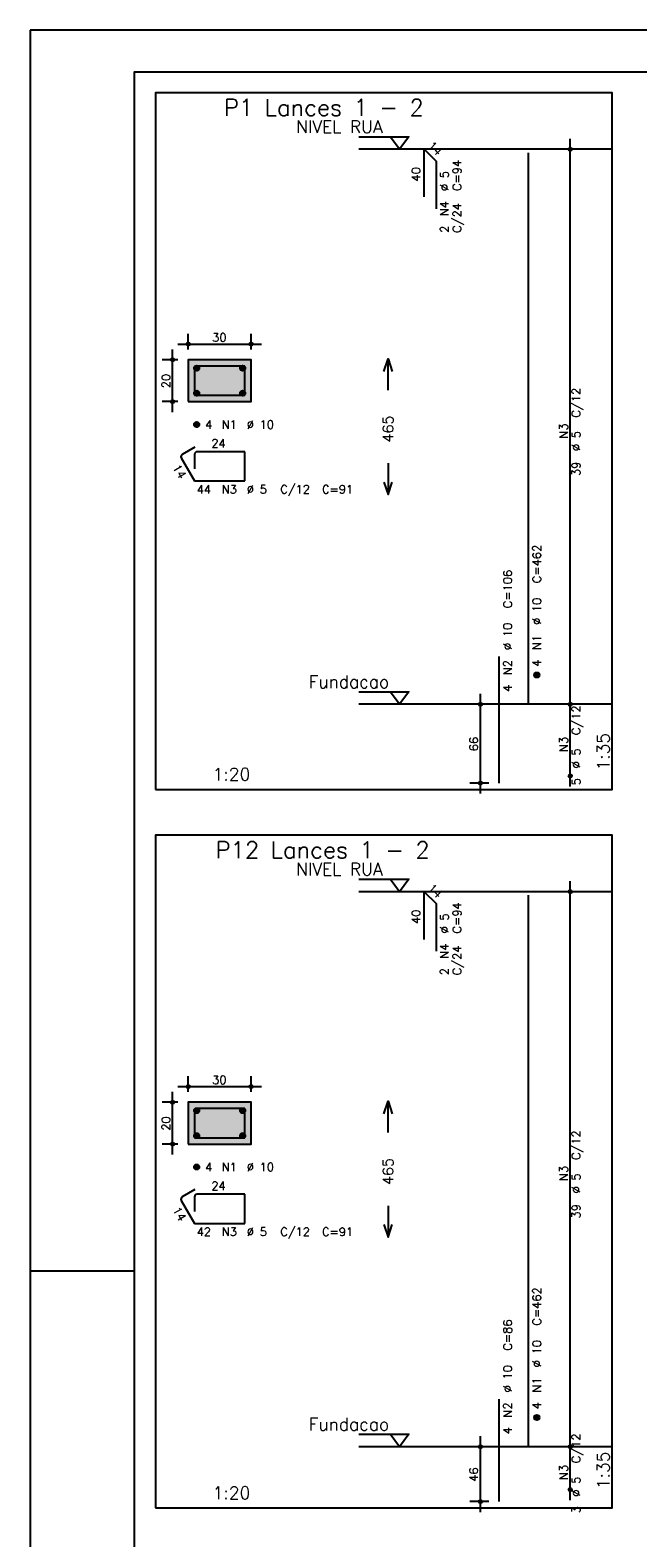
# Model space of a CAD drawing. Extents: x 0 to 84.1, y 0 to 59.4.
# Tile 2 of 6: x 0 to 14.5, y 23.3 to 59.4. Entities that reach past the tile are written whole.
import ezdxf

# ---------------------------------------------------------------- set-up
doc = ezdxf.new("R2010")
doc.units = 0
doc.header["$MEASUREMENT"] = 0
doc.linetypes.add('ESTILO_TQS_0002', pattern=[0.4, 0.1, -0.3])
for name, color, linetype in [('1', 1, 'CONTINUOUS'), ('2', 2, 'CONTINUOUS'), ('3', 3, 'CONTINUOUS'), ('4', 4, 'CONTINUOUS'), ('6', 6, 'CONTINUOUS'), ('7', 7, 'CONTINUOUS'), ('9', 9, 'CONTINUOUS')]:
    doc.layers.add(name, color=color, linetype=linetype)
doc.styles.get("Standard").update_dxf_attribs({"font": 'ROMANS.SHX'})

msp = doc.modelspace()

# ---------------------------------------------------------------- linework, layer by layer
at = {"layer": '1', "linetype": 'Continuous'}
for points in [[(3, 41.228286), (13.925, 41.228286), (13.925, 57.899714), (3, 57.899714), (3, 41.228286)], [(7.865, 56.849714), (9.065, 56.849714), (8.84, 56.549714), (8.615, 56.849714)], [(13.925, 56.549714), (7.865, 56.549714)], [(7.865, 43.564), (9.065, 43.564), (8.84, 43.264), (8.615, 43.564)], [(13.925, 43.264), (7.865, 43.264)], [(3, 24.028714), (13.925, 24.028714), (13.925, 40.128714), (3, 40.128714), (3, 24.028714)], [(7.865, 39.078714), (9.065, 39.078714), (8.84, 38.778714), (8.615, 39.078714)], [(13.925, 38.778714), (7.865, 38.778714)], [(7.865, 25.793), (9.065, 25.793), (8.84, 25.493), (8.615, 25.793)], [(13.925, 25.493), (7.865, 25.493)]]:
    msp.add_lwpolyline(points, dxfattribs=at)
at = {"layer": '1', "linetype": 'ESTILO_TQS_0002'}
for points in [[(3.785, 50.509357), (5.285, 50.509357), (5.285, 51.509357), (3.785, 51.509357), (3.785, 50.509357)], [(3.785, 32.738357), (5.285, 32.738357), (5.285, 33.738357), (3.785, 33.738357), (3.785, 32.738357)]]:
    msp.add_lwpolyline(points, dxfattribs=at)
at = {"layer": '2', "linetype": 'Continuous'}
for p, q in [((84.100006, 59.400002), (0, 59.400002)), ((0, 59.400002), (0, 0)), ((12.925, 43.014), (12.925, 56.799714)), ((12.925, 56.549714), (12.925, 56.549714)), ((3.785, 51.759357), (3.785, 52.134357)), ((5.285, 51.759357), (5.285, 52.134357)), ((3.41, 50.259357), (3.41, 51.759357)), ((3.535, 51.884357), (5.535, 51.884357)), ((3.535, 51.509357), (3.16, 51.509357)), ((3.785, 51.509357), (3.785, 51.509357)), ((3.785, 51.509357), (3.785, 51.509357)), ((5.285, 51.509357), (5.285, 51.509357)), ((3.535, 50.509357), (3.16, 50.509357)), ((3.785, 50.509357), (3.785, 50.509357)), ((10.775, 41.128286), (10.775, 43.514)), ((12.925, 41.299714), (12.925, 43.514)), ((10.975, 43.264), (10.525, 43.264)), ((11.225, 43.264), (11.225, 43.264)), ((12.925, 43.264), (12.925, 43.264)), ((12.925, 43.264), (12.925, 43.264)), ((12.925, 41.549714), (12.925, 41.549714)), ((10.975, 41.378286), (10.525, 41.378286)), ((11.225, 41.378286), (11.225, 41.378286)), ((12.925, 25.243), (12.925, 39.028714)), ((12.925, 38.778714), (12.925, 38.778714)), ((3.785, 33.988357), (3.785, 34.363357)), ((5.285, 33.988357), (5.285, 34.363357)), ((3.41, 32.488357), (3.41, 33.988357)), ((3.535, 34.113357), (5.535, 34.113357)), ((3.535, 33.738357), (3.16, 33.738357)), ((3.785, 33.738357), (3.785, 33.738357)), ((3.785, 33.738357), (3.785, 33.738357)), ((5.285, 33.738357), (5.285, 33.738357)), ((3.535, 32.738357), (3.16, 32.738357)), ((3.785, 32.738357), (3.785, 32.738357)), ((0, 29.700001), (0.5, 29.700001)), ((0.5, 29.700001), (1.5, 29.700001)), ((1.5, 29.700001), (2.5, 29.700001)), ((10.775, 23.928714), (10.775, 25.743)), ((12.925, 24.214429), (12.925, 25.743)), ((10.975, 25.493), (10.525, 25.493)), ((11.225, 25.493), (11.225, 25.493)), ((12.925, 25.493), (12.925, 25.493)), ((12.925, 25.493), (12.925, 25.493)), ((10.975, 24.178714), (10.525, 24.178714)), ((11.225, 24.178714), (11.225, 24.178714)), ((12.925, 24.464429), (12.925, 24.464429))]:
    msp.add_line(p, q, dxfattribs=at)
for points in [[(83.100006, 1), (2.5, 1), (2.5, 58.400002), (83.100006, 58.400002), (83.100006, 1)], [(3.785, 50.509357), (5.285, 50.509357), (5.285, 51.509357), (3.785, 51.509357), (3.785, 50.509357)], [(8.465, 51.231857), (8.565, 51.531857), (8.665, 51.231857)], [(8.565, 50.781857), (8.565, 51.531857)], [(8.565, 49.031857), (8.565, 48.281857)], [(8.465, 48.581857), (8.565, 48.281857), (8.665, 48.581857)], [(3.785, 32.738357), (5.285, 32.738357), (5.285, 33.738357), (3.785, 33.738357), (3.785, 32.738357)], [(8.465, 33.460857), (8.565, 33.760857), (8.665, 33.460857)], [(8.565, 33.010857), (8.565, 33.760857)], [(8.565, 31.260857), (8.565, 30.510857)], [(8.465, 30.810857), (8.565, 30.510857), (8.665, 30.810857)]]:
    msp.add_lwpolyline(points, dxfattribs=at)
for centre, radius in [((12.925, 56.549714), 0.041625), ((12.925, 56.549714), 0.02075), ((3.785, 51.884357), 0.04), ((3.785, 51.884357), 0.02), ((5.285, 51.884357), 0.04), ((5.285, 51.884357), 0.02), ((3.41, 51.509357), 0.04), ((3.41, 51.509357), 0.02), ((3.41, 50.509357), 0.04), ((3.41, 50.509357), 0.02), ((12.925, 43.264), 0.041625), ((12.925, 43.264), 0.041625), ((10.775, 43.264), 0.04), ((10.775, 43.264), 0.02), ((12.925, 43.264), 0.02075), ((12.925, 43.264), 0.02075), ((12.925, 41.549714), 0.041625), ((12.925, 41.549714), 0.02075), ((10.775, 41.378286), 0.04), ((10.775, 41.378286), 0.02), ((12.925, 38.778714), 0.041625), ((12.925, 38.778714), 0.02075), ((3.785, 34.113357), 0.04), ((3.785, 34.113357), 0.02), ((5.285, 34.113357), 0.04), ((5.285, 34.113357), 0.02), ((3.41, 33.738357), 0.04), ((3.41, 33.738357), 0.02), ((3.41, 32.738357), 0.04), ((3.41, 32.738357), 0.02), ((10.775, 25.493), 0.04), ((10.775, 25.493), 0.02), ((12.925, 25.493), 0.041625), ((12.925, 25.493), 0.041625), ((12.925, 25.493), 0.02075), ((12.925, 25.493), 0.02075), ((10.775, 24.178714), 0.04), ((10.775, 24.178714), 0.02), ((12.925, 24.464429), 0.041625), ((12.925, 24.464429), 0.02075)]:
    msp.add_circle(centre, radius, dxfattribs=at)
at = {"layer": '3', "linetype": 'Continuous'}
for p, q in [((3.923156, 51.300546), (3.99381, 51.3712)), ((3.923165, 51.318232), (3.976181, 51.371249)), ((3.926831, 51.286544), (4.007838, 51.36755)), ((3.932882, 51.274916), (4.019471, 51.361506)), ((3.940828, 51.265186), (4.029208, 51.353565)), ((3.950562, 51.257241), (4.037159, 51.343839)), ((3.962198, 51.2512), (4.043158, 51.33216)), ((3.976173, 51.247497), (4.046893, 51.318217)), ((3.993878, 51.247524), (4.046897, 51.300544)), ((5.023156, 51.300546), (5.09381, 51.3712)), ((5.023165, 51.318232), (5.076181, 51.371249)), ((5.026831, 51.286544), (5.107838, 51.36755)), ((5.032882, 51.274916), (5.119471, 51.361506)), ((5.040828, 51.265186), (5.129208, 51.353565)), ((5.050562, 51.257241), (5.137159, 51.343839)), ((5.062198, 51.2512), (5.143158, 51.33216)), ((5.076173, 51.247497), (5.146893, 51.318217)), ((5.093878, 51.247524), (5.146897, 51.300544)), ((3.923156, 50.700546), (3.99381, 50.7712)), ((3.923165, 50.718232), (3.976181, 50.771249)), ((3.926831, 50.686544), (4.007838, 50.76755)), ((3.932882, 50.674916), (4.019471, 50.761506)), ((3.940828, 50.665186), (4.029208, 50.753565)), ((3.950562, 50.657241), (4.037159, 50.743839)), ((3.962198, 50.6512), (4.043158, 50.73216)), ((3.976173, 50.647497), (4.046893, 50.718217)), ((3.993878, 50.647524), (4.046897, 50.700544)), ((5.023156, 50.700546), (5.09381, 50.7712)), ((5.023165, 50.718232), (5.076181, 50.771249)), ((5.026831, 50.686544), (5.107838, 50.76755)), ((5.032882, 50.674916), (5.119471, 50.761506)), ((5.040828, 50.665186), (5.129208, 50.753565)), ((5.050562, 50.657241), (5.137159, 50.743839)), ((5.062198, 50.6512), (5.143158, 50.73216)), ((5.076173, 50.647497), (5.146893, 50.718217)), ((5.093878, 50.647524), (5.146897, 50.700544)), ((3.923156, 49.950546), (3.99381, 50.0212)), ((3.923165, 49.968232), (3.976181, 50.021249)), ((3.926831, 49.936544), (4.007838, 50.01755)), ((3.932882, 49.924916), (4.019471, 50.011506)), ((3.940828, 49.915186), (4.029208, 50.003565)), ((3.950562, 49.907241), (4.037159, 49.993839)), ((3.962198, 49.9012), (4.043158, 49.98216)), ((3.976173, 49.897497), (4.046893, 49.968217)), ((3.993878, 49.897524), (4.046897, 49.950544)), ((12.063156, 43.955189), (12.13381, 44.025843)), ((12.063165, 43.972875), (12.116181, 44.025892)), ((12.066831, 43.941187), (12.147838, 44.022193)), ((12.072882, 43.929559), (12.159471, 44.016149)), ((12.080828, 43.919828), (12.169208, 44.008208)), ((12.090562, 43.911884), (12.177159, 43.998482)), ((12.102198, 43.905843), (12.183158, 43.986803)), ((12.116173, 43.90214), (12.186893, 43.97286)), ((12.133878, 43.902167), (12.186897, 43.955187)), ((3.923156, 33.529546), (3.99381, 33.6002)), ((3.923165, 33.547232), (3.976181, 33.600249)), ((3.926831, 33.515544), (4.007838, 33.59655)), ((3.932882, 33.503916), (4.019471, 33.590506)), ((3.940828, 33.494186), (4.029208, 33.582565)), ((3.950562, 33.486241), (4.037159, 33.572839)), ((5.023156, 33.529546), (5.09381, 33.6002)), ((5.023165, 33.547232), (5.076181, 33.600249)), ((5.026831, 33.515544), (5.107838, 33.59655)), ((5.032882, 33.503916), (5.119471, 33.590506)), ((5.040828, 33.494186), (5.129208, 33.582565)), ((5.050562, 33.486241), (5.137159, 33.572839)), ((3.962198, 33.4802), (4.043158, 33.56116)), ((3.976173, 33.476497), (4.046893, 33.547217)), ((3.993878, 33.476524), (4.046897, 33.529544)), ((5.062198, 33.4802), (5.143158, 33.56116)), ((5.076173, 33.476497), (5.146893, 33.547217)), ((5.093878, 33.476524), (5.146897, 33.529544)), ((3.923156, 32.929546), (3.99381, 33.0002)), ((3.923165, 32.947232), (3.976181, 33.000249)), ((3.926831, 32.915544), (4.007838, 32.99655)), ((3.932882, 32.903916), (4.019471, 32.990506)), ((3.940828, 32.894186), (4.029208, 32.982565)), ((3.950562, 32.886241), (4.037159, 32.972839)), ((3.962198, 32.8802), (4.043158, 32.96116)), ((3.976173, 32.876497), (4.046893, 32.947217)), ((3.993878, 32.876524), (4.046897, 32.929544)), ((5.023156, 32.929546), (5.09381, 33.0002)), ((5.023165, 32.947232), (5.076181, 33.000249)), ((5.026831, 32.915544), (5.107838, 32.99655)), ((5.032882, 32.903916), (5.119471, 32.990506)), ((5.040828, 32.894186), (5.129208, 32.982565)), ((5.050562, 32.886241), (5.137159, 32.972839)), ((5.062198, 32.8802), (5.143158, 32.96116)), ((5.076173, 32.876497), (5.146893, 32.947217)), ((5.093878, 32.876524), (5.146897, 32.929544)), ((3.923156, 32.179546), (3.99381, 32.2502)), ((3.923165, 32.197232), (3.976181, 32.250249)), ((3.926831, 32.165544), (4.007838, 32.24655)), ((3.932882, 32.153916), (4.019471, 32.240506)), ((3.940828, 32.144186), (4.029208, 32.232565)), ((3.950562, 32.136241), (4.037159, 32.222839)), ((3.962198, 32.1302), (4.043158, 32.21116)), ((3.976173, 32.126497), (4.046893, 32.197217)), ((3.993878, 32.126524), (4.046897, 32.179544)), ((12.063156, 26.184189), (12.13381, 26.254843)), ((12.063165, 26.201875), (12.116181, 26.254892)), ((12.066831, 26.170187), (12.147838, 26.251193)), ((12.072882, 26.158559), (12.159471, 26.245149)), ((12.080828, 26.148828), (12.169208, 26.237208)), ((12.090562, 26.140884), (12.177159, 26.227482)), ((12.102198, 26.134843), (12.183158, 26.215803)), ((12.116173, 26.13114), (12.186893, 26.20186)), ((12.133878, 26.131167), (12.186897, 26.184187))]:
    msp.add_line(p, q, dxfattribs=at)
for centre in [(3.985, 51.309357), (5.085, 51.309357), (3.985, 50.709357), (5.085, 50.709357), (3.985, 49.959357), (12.125, 43.964), (3.985, 33.538357), (5.085, 33.538357), (3.985, 32.938357), (5.085, 32.938357), (3.985, 32.188357), (12.125, 26.193)]:
    msp.add_circle(centre, 0.0625, dxfattribs=at)
at = {"layer": '4', "linetype": 'Continuous'}
for p, q in [((3.935, 51.296857), (3.935, 50.659357)), ((3.935, 51.296857), (3.935, 50.946857)), ((4.3475, 51.359357), (3.9975, 51.359357)), ((5.135, 51.359357), (3.9975, 51.359357)), ((5.135, 50.659357), (5.135, 51.359357)), ((3.935, 50.659357), (5.135, 50.659357)), ((4.3475, 33.588357), (3.9975, 33.588357)), ((5.135, 33.588357), (3.9975, 33.588357)), ((5.135, 32.888357), (5.135, 33.588357)), ((3.935, 33.525857), (3.935, 32.888357)), ((3.935, 33.525857), (3.935, 33.175857)), ((3.935, 32.888357), (5.135, 32.888357))]:
    msp.add_line(p, q, dxfattribs=at)
for centre in [(3.9975, 51.296857), (3.9975, 51.296857), (3.9975, 33.525857), (3.9975, 33.525857)]:
    msp.add_arc(centre, 0.0625, 90, 180, dxfattribs=at)
at = {"layer": '6', "linetype": 'Continuous'}
for p, q in [((9.43216, 55.406857), (9.43216, 56.549714)), ((9.43216, 56.549714), (9.715003, 56.266872)), ((11.925, 43.264), (11.925, 56.464)), ((9.715003, 56.266872), (9.715003, 55.124014)), ((3.61625, 49.161448), (3.935, 48.609357)), ((3.942235, 49.421825), (3.639127, 49.246825)), ((3.935, 49.246857), (3.935, 48.896857)), ((5.135, 49.309357), (3.9975, 49.309357)), ((5.135, 48.609357), (5.135, 49.309357)), ((3.935, 48.609357), (5.135, 48.609357)), ((11.225, 41.378286), (11.225, 44.406857)), ((9.43216, 37.635857), (9.43216, 38.778714)), ((9.43216, 38.778714), (9.715003, 38.495872)), ((11.925, 25.493), (11.925, 38.693)), ((9.715003, 38.495872), (9.715003, 37.353014)), ((3.942235, 31.650825), (3.639127, 31.475825)), ((3.935, 31.475857), (3.935, 31.125857)), ((5.135, 31.538357), (3.9975, 31.538357)), ((5.135, 30.838357), (5.135, 31.538357)), ((3.61625, 31.390448), (3.935, 30.838357)), ((3.935, 30.838357), (5.135, 30.838357)), ((11.225, 24.178714), (11.225, 26.635857))]:
    msp.add_line(p, q, dxfattribs=at)
for centre, start, end in [((3.670377, 49.192698), 120, 210), ((3.9975, 49.246857), 90, 180), ((3.670377, 31.421698), 120, 210), ((3.9975, 31.475857), 90, 180)]:
    msp.add_arc(centre, 0.0625, start, end, dxfattribs=at)
at = {"layer": '9', "linetype": 'Continuous'}
for points in [[(3.785, 50.509357), (5.285, 50.509357), (5.285, 51.509357)], [(3.785, 50.509357), (5.285, 51.509357), (3.785, 51.509357)], [(3.785, 50.509357), (3.785, 51.509357), (3.785, 50.509357)], [(3.785, 32.738357), (5.285, 32.738357), (5.285, 33.738357)], [(3.785, 32.738357), (5.285, 33.738357), (3.785, 33.738357)], [(3.785, 32.738357), (3.785, 33.738357), (3.785, 32.738357)]]:
    msp.add_solid(points, dxfattribs=at)

# ---------------------------------------------------------------- texts
at = {"layer": '1', "linetype": 'Continuous'}
for s, p in [('NIVEL RUA', (6.365, 56.939714)), ('Fundacao', (6.665, 43.654)), ('NIVEL RUA', (6.365, 39.168714)), ('Fundacao', (6.665, 25.883))]:
    msp.add_text(s, height=0.3, dxfattribs=at).set_placement(p)
at = {"layer": '2', "linetype": 'Continuous'}
for s, height, rotation, p in [('14', 0.2, 315, (9.502871, 56.620425)), ('40', 0.2, 90, (9.33216, 55.778286)), ('%%c 5', 0.2, 90, (10.015, 55.549714)), ('C=94', 0.2, 90, (10.315, 55.549714)), ('N4', 0.2, 90, (10.015, 54.949714)), ('C/24', 0.2, 90, (10.315, 54.549714)), ('2', 0.2, 90, (10.015, 54.549714)), ('20', 0.2, 90, (3.35, 50.829357)), ('C/12', 0.2, 90, (13.165, 50.126857)), ('465', 0.25, 90, (8.69, 49.531857)), ('N3', 0.2, 90, (12.865, 49.626857)), ('%%c 5', 0.2, 90, (13.165, 49.326857)), ('14', 0.2, 300, (3.400192, 48.935671)), ('39', 0.2, 90, (13.165, 48.726857)), ('C=462', 0.2, 90, (12.225, 46.164)), ('C=106', 0.2, 90, (11.525, 45.564)), ('%%c 10', 0.2, 90, (12.225, 45.164)), ('%%c 10', 0.2, 90, (11.525, 44.564)), ('N1', 0.2, 90, (12.225, 44.564)), ('N2', 0.2, 90, (11.525, 43.964)), ('4', 0.2, 90, (12.225, 44.164)), ('4', 0.2, 90, (11.525, 43.564)), ('C/12', 0.2, 90, (13.165, 42.526857)), ('66', 0.2, 90, (10.715, 42.141143)), ('N3', 0.2, 90, (12.865, 42.126857)), ('1:35', 0.3, 90, (13.865, 41.678286)), ('%%c 5', 0.2, 90, (13.165, 41.726857)), ('5', 0.2, 90, (13.165, 41.326857)), ('14', 0.2, 315, (9.502871, 38.849425)), ('40', 0.2, 90, (9.33216, 38.007286)), ('C=94', 0.2, 90, (10.315, 37.778714)), ('%%c 5', 0.2, 90, (10.015, 37.778714)), ('N4', 0.2, 90, (10.015, 37.178714)), ('C/24', 0.2, 90, (10.315, 36.778714)), ('2', 0.2, 90, (10.015, 36.778714)), ('20', 0.2, 90, (3.35, 33.058357)), ('C/12', 0.2, 90, (13.165, 32.355857)), ('465', 0.25, 90, (8.69, 31.760857)), ('N3', 0.2, 90, (12.865, 31.855857)), ('%%c 5', 0.2, 90, (13.165, 31.555857)), ('14', 0.2, 300, (3.400192, 31.164671)), ('39', 0.2, 90, (13.165, 30.955857)), ('C=462', 0.2, 90, (12.225, 28.393)), ('C=86', 0.2, 90, (11.525, 27.793)), ('%%c 10', 0.2, 90, (12.225, 27.393)), ('%%c 10', 0.2, 90, (11.525, 26.793)), ('N1', 0.2, 90, (12.225, 26.793)), ('N2', 0.2, 90, (11.525, 26.193)), ('4', 0.2, 90, (12.225, 26.393)), ('4', 0.2, 90, (11.525, 25.793)), ('C/12', 0.2, 90, (13.165, 25.098714)), ('46', 0.2, 90, (10.715, 24.655857)), ('N3', 0.2, 90, (12.865, 24.698714)), ('1:35', 0.3, 90, (13.865, 24.478714)), ('%%c 5', 0.2, 90, (13.165, 24.298714)), ('3', 0.2, 90, (13.165, 23.898714))]:
    msp.add_text(s, height=height, rotation=rotation, dxfattribs=at).set_placement(p)
for s, height, p in [('1', 0.01, (13.715, 56.549714)), ('30', 0.2, (4.355, 51.944357)), ('4', 0.2, (4.185, 49.859357)), ('N1', 0.2, (4.585, 49.859357)), ('%%c 10', 0.2, (5.185, 49.859357)), ('24', 0.2, (4.335, 49.409357)), ('44', 0.2, (3.985, 48.309357)), ('N3', 0.2, (4.585, 48.309357)), ('%%c 5', 0.2, (5.185, 48.309357)), ('C/12', 0.2, (5.985, 48.309357)), ('C=91', 0.2, (6.985, 48.309357)), ('0', 0.01, (13.715, 43.264)), ('1:20', 0.3, (4.3675, 41.438286)), ('1', 0.01, (13.715, 38.778714)), ('30', 0.2, (4.355, 34.173357)), ('4', 0.2, (4.185, 32.088357)), ('N1', 0.2, (4.585, 32.088357)), ('%%c 10', 0.2, (5.185, 32.088357)), ('24', 0.2, (4.335, 31.638357)), ('42', 0.2, (3.985, 30.538357)), ('N3', 0.2, (4.585, 30.538357)), ('%%c 5', 0.2, (5.185, 30.538357)), ('C/12', 0.2, (5.985, 30.538357)), ('C=91', 0.2, (6.985, 30.538357)), ('0', 0.01, (13.715, 25.493)), ('1:20', 0.3, (4.3675, 24.238714))]:
    msp.add_text(s, height=height, dxfattribs=at).set_placement(p)
at = {"layer": '7', "linetype": 'Continuous'}
for s, p in [('P1 Lances 1 - 2', (4.6375, 57.349714)), ('P12 Lances 1 - 2', (4.4375, 39.578714))]:
    msp.add_text(s, height=0.4, dxfattribs=at).set_placement(p)

doc.saveas('drawing.dxf')
